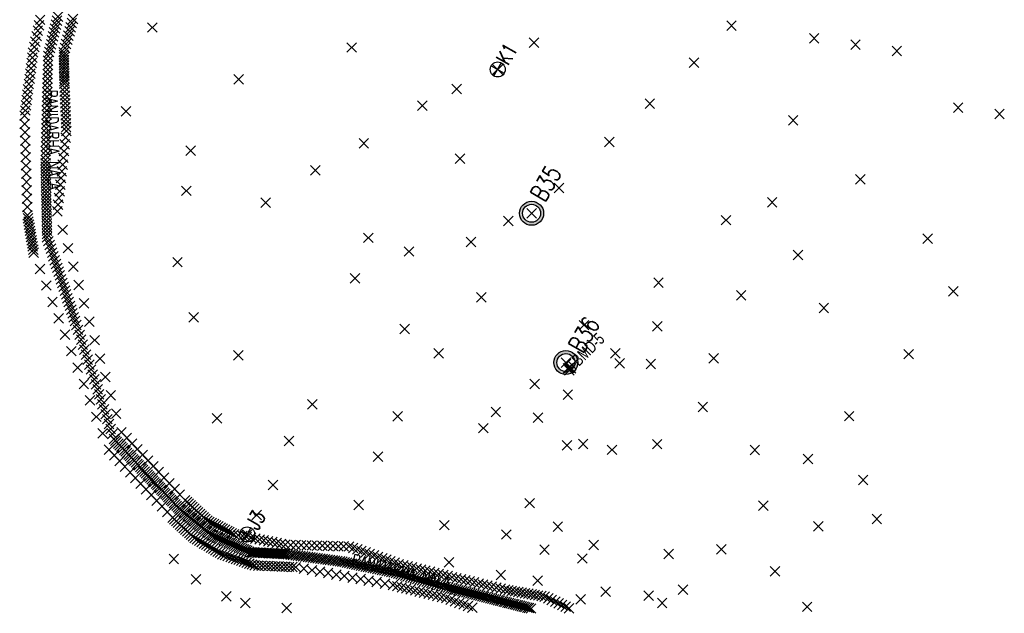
# Model space of a CAD drawing. Extents: x 59379 to 59825, y 47517 to 47999.
# Tile 1 of 2: x 59379 to 59790, y 47517 to 47764. Entities that reach past the tile are written whole.
import ezdxf

# ---------------------------------------------------------------- set-up
doc = ezdxf.new("R2010")
doc.units = 0
doc.header["$LTSCALE"] = 25
doc.header["$MEASUREMENT"] = 0
doc.header["$PDMODE"] = 3
doc.header["$PDSIZE"] = 2
for name, color, linetype in [('EXPOSED_ROCK', 7, 'CONTINUOUS'), ('NALA_BED', 7, 'CONTINUOUS'), ('NALLAH_EDGE', 4, 'CONTINUOUS'), ('NATURAL_SURFACE', 61, 'CONTINUOUS'), ('POINT', 2, 'CONTINUOUS'), ('SUB-STATION', 7, 'CONTINUOUS'), ('SUB_TRAVERSE_STN', 7, 'CONTINUOUS'), ('TBM', 7, 'CONTINUOUS'), ('TEXT', 14, 'CONTINUOUS'), ('TRAVERSE_STATION', 6, 'CONTINUOUS')]:
    doc.layers.add(name, color=color, linetype=linetype)
doc.styles.add('ROMANS', font='romans.shx', dxfattribs={"height": 7.5})
doc.styles.add('ROMANT', font='romant.shx', dxfattribs={"width": 0.75, "height": 5})
doc.dimstyles.new('STANDARD$7', dxfattribs={"dimtxt": 0.18, "dimasz": 5, "dimexe": 0.18, "dimexo": 0.0625, "dimgap": 0.09, "dimtad": 0, "dimtih": 1, "dimtoh": 1, "dimdec": 4, "dimzin": 0, "dimtxsty": 'STANDARD', "dimcen": 0.09, "dimazin": 3, "dimtfac": 1, "dimtdec": 4, "dimtofl": 0, "dimtmove": 0, "dimatfit": 3, "dimtolj": 1, "dimtzin": 0})

# ---------------------------------------------------------------- blocks, each defined once
blk = doc.blocks.new('STSN')
at = {"layer": 'SUB-STATION'}
for p, q in [((-3.125, 0), (3.125, 0)), ((0, 3.125), (0, -3.125))]:
    blk.add_line(p, q, dxfattribs=at)
blk.add_circle((0, 0), 3.125, dxfattribs=at)
blk = doc.blocks.new('TSN')
at = {"layer": 'TRAVERSE_STATION'}
h = blk.add_hatch(color=256, dxfattribs=at)
h.paths.add_polyline_path([(-5, 0, 1), (5, 0, 1)])
h.paths.add_polyline_path([(3.75, 0, -1), (-3.75, 0, -1)], flags=16)
for radius in [5, 3.75]:
    blk.add_circle((0, 0), radius, dxfattribs=at)

msp = doc.modelspace()

# ---------------------------------------------------------------- linework, layer by layer
at = {"layer": 'EXPOSED_ROCK'}
for p, q in [((59607.88, 47618.8, 312.71), (59608.54, 47619.24, 312.93)), ((59608.39, 47617.94, 312.52), (59607.88, 47618.8, 312.71)), ((59609.04, 47618.81, 312.6), (59608.39, 47617.94, 312.52)), ((59608.54, 47619.24, 312.93), (59609.04, 47618.81, 312.6))]:
    msp.add_line(p, q, dxfattribs=at)
for p in [(59607.88, 47618.8, 312.71), (59608.39, 47617.94, 312.52), (59608.54, 47619.24, 312.93), (59609.04, 47618.81, 312.6)]:
    msp.add_point(p, dxfattribs=at)
at = {"layer": 'NALA_BED'}
for p in [(59391.29, 47749.01, 281.71), (59390.17, 47705.68, 282.14), (59390.86, 47673.39, 282.13), (59403, 47636.91, 281.94), (59418.67, 47589.32, 281.66), (59432.69, 47574.41, 281.18), (59445.95, 47560.22, 280.67), (59459.34, 47549.25, 280.45), (59475.72, 47542.11, 280.23), (59490.22, 47541.35, 280.12), (59513.88, 47538.19, 280.19), (59536.17, 47533.5, 280.25), (59558.8, 47527.1, 280.03), (59577.91, 47522.29, 280.12)]:
    msp.add_point(p, dxfattribs=at)
at = {"layer": 'NALLAH_EDGE'}
for p in [(59397.79, 47750.6, 282.58), (59385.03, 47750.48, 283.02), (59398.08, 47737.47, 282.07), (59381.43, 47724.1, 283.19), (59398.85, 47717.71, 282.16), (59382.67, 47682.63, 282.53), (59395.11, 47684.22, 282.38), (59385.27, 47667, 282.8), (59421.85, 47592.18, 281.9), (59416.6, 47584.89, 282.33), (59448.35, 47563.79, 280.88), (59443.11, 47556.5, 281.32), (59457.56, 47555.26, 281.11), (59468.66, 47549.6, 281), (59452.32, 47547.97, 281.55), (59490.05, 47545.24, 281.12), (59516.61, 47544.5, 281.24), (59463.86, 47541.29, 281.65), (59477.34, 47536.6, 280.98), (59494.42, 47535.9, 281.13), (59537.36, 47537.13, 280.25), (59559.54, 47531.72, 280.81), (59534.92, 47528.41, 280.91), (59581.61, 47526.46, 281.14), (59557.11, 47523, 281.47), (59598.16, 47523.61, 281.22)]:
    msp.add_point(p, dxfattribs=at)
at = {"layer": 'NATURAL_SURFACE'}
for p in [(59434.64, 47760.89, 292.79), (59675.92, 47761.62, 327.13), (59710.36, 47756.36, 323.85), (59517.67, 47752.56, 318.03), (59593.69, 47754.61, 325.6), (59727.58, 47753.73, 322.2), (59744.8, 47751.1, 320.56), (59660.34, 47746.22, 325.14), (59470.69, 47739.26, 303.34), (59561.5, 47735.27, 324.49), (59423.72, 47725.95, 288.64), (59547.2, 47728.28, 322.02), (59641.91, 47729.19, 322.5), (59770.35, 47727.51, 315.13), (59701.61, 47722.18, 319.06), (59787.57, 47724.88, 313.49), (59450.69, 47709.53, 299.52), (59522.78, 47712.61, 319.75), (59625.1, 47713.18, 323.38), (59562.86, 47706.23, 323.06), (59502.53, 47701.35, 316.87), (59729.6, 47697.54, 313.93), (59604.04, 47693.93, 323.12), (59448.82, 47692.79, 299.62), (59481.86, 47687.91, 311.58), (59692.86, 47688, 314.27), (59582.98, 47680.2, 321.75), (59673.65, 47680.57, 316.33), (59524.71, 47673.21, 317.3), (59757.59, 47672.9, 308.79), (59567.44, 47671.47, 319.91), (59541.65, 47667.5, 318.46), (59703.63, 47665.99, 310.78), (59445.17, 47663.05, 296.86), (59519.12, 47656.31, 315.27), (59645.52, 47654.51, 313.87), (59571.71, 47648.43, 318.49), (59679.96, 47649.25, 310.58), (59768.36, 47650.9, 305.3), (59714.4, 47643.99, 307.29), (59451.85, 47640.04, 296.74), (59408.48, 47638.2, 282.14), (59614.46, 47636.79, 315.8), (59644.99, 47636.29, 311.51), (59539.81, 47635.16, 315.43), (59470.48, 47624.24, 298.59), (59553.91, 47625.07, 315.45), (59627.51, 47625.05, 313.18), (59749.71, 47624.7, 305.82), (59629.4, 47620.82, 312.03), (59642.34, 47620.65, 308.61), (59668.48, 47622.95, 307.49), (59593.93, 47612.21, 311.96), (59607.76, 47607.85, 310.21), (59501.3, 47603.78, 300.39), (59536.91, 47598.81, 304.27), (59577.77, 47600.57, 310.82), (59663.99, 47602.72, 304.89), (59724.95, 47598.84, 300.12), (59461.57, 47597.98, 291.14), (59595.32, 47598.25, 307.37), (59572.51, 47593.85, 308.14), (59491.59, 47588.54, 292.96), (59607.36, 47586.73, 306.98), (59614.14, 47587.23, 307.35), (59644.98, 47587.17, 302.45), (59626.18, 47584.82, 303.85), (59685.64, 47584.79, 301.17), (59528.72, 47581.98, 297.69), (59707.8, 47580.94, 296.18), (59484.93, 47570.12, 287.24), (59730.77, 47572.18, 306.32), (59591.9, 47562.58, 298.27), (59520.61, 47561.76, 287.86), (59689.19, 47561.5, 291.89), (59478.12, 47557.68, 283.37), (59736.46, 47556.01, 300.95), (59556.29, 47553.41, 288.48), (59603.58, 47552.76, 297.56), (59603.58, 47552.75, 297.06), (59712.12, 47552.87, 303.12), (59582.15, 47549.5, 289.2), (59582.15, 47549.5, 289.2), (59598.04, 47543.15, 289.86), (59618.51, 47545.11, 295.19), (59649.78, 47541.41, 292.21), (59671.75, 47543.29, 287.88), (59443.63, 47539.29, 298.95), (59558.25, 47537.9, 281.55), (59613.82, 47539.51, 291.58), (59694.04, 47534.15, 300), (59452.84, 47530.77, 299.18), (59579.84, 47532.61, 281.24), (59595.24, 47530.21, 282.53), (59623.47, 47525.67, 288.99), (59655.7, 47526.53, 284.18), (59465.51, 47523.7, 299.23), (59473.37, 47520.96, 298.83), (59613.1, 47522.48, 282.77), (59641.38, 47523.99, 289.78), (59647.06, 47520.95, 283.88), (59490.67, 47518.87, 298.72), (59707.44, 47519.34, 297.69)]:
    msp.add_point(p, dxfattribs=at)
at = {"layer": 'POINT'}
for p in [(59387.95, 47764.09, 282.95), (59395, 47763.75, 281.68), (59395.41, 47765.39, 281.67), (59401.64, 47764.47, 282.54), (59386.98, 47759.55, 282.97), (59387.46, 47761.82, 282.96), (59393.76, 47758.84, 281.69), (59394.17, 47760.48, 281.68), (59394.59, 47762.12, 281.68), (59400.2, 47759.27, 282.56), (59400.68, 47761, 282.55), (59401.16, 47762.73, 282.55), (59386, 47755.02, 283), (59386.49, 47757.29, 282.98), (59392.94, 47755.56, 281.7), (59393.35, 47757.2, 281.69), (59399.24, 47755.8, 282.57), (59399.72, 47757.53, 282.56), (59385.51, 47752.75, 283.01), (59391.71, 47750.65, 281.71), (59392.12, 47752.28, 281.7), (59392.53, 47753.92, 281.7), (59398.27, 47752.33, 282.57), (59398.75, 47754.07, 282.57), (59384.73, 47748.29, 283.03), (59391.25, 47747.12, 281.73), (59397.81, 47749.5, 282.54), (59397.84, 47748.41, 282.49), (59397.86, 47747.32, 282.45), (59384.13, 47743.89, 283.06), (59384.43, 47746.09, 283.05), (59391.15, 47743.36, 281.77), (59391.2, 47745.24, 281.75), (59397.89, 47746.22, 282.41), (59397.91, 47745.13, 282.37), (59397.93, 47744.03, 282.32), (59397.96, 47742.94, 282.28), (59383.53, 47739.49, 283.09), (59383.83, 47741.69, 283.08), (59391.05, 47739.59, 281.8), (59391.1, 47741.47, 281.79), (59397.98, 47741.85, 282.24), (59398.01, 47740.75, 282.2), (59398.03, 47739.66, 282.15), (59398.05, 47738.56, 282.11), (59382.93, 47735.09, 283.12), (59383.23, 47737.29, 283.11), (59390.95, 47735.82, 281.84), (59391, 47737.71, 281.82), (59398.14, 47735.82, 282.08), (59398.21, 47734.18, 282.09), (59382.33, 47730.69, 283.15), (59382.63, 47732.89, 283.13), (59390.81, 47730.17, 281.9), (59390.86, 47732.05, 281.88), (59390.9, 47733.94, 281.86), (59398.27, 47732.53, 282.09), (59398.33, 47730.88, 282.1), (59381.73, 47726.29, 283.18), (59382.03, 47728.49, 283.16), (59390.71, 47726.4, 281.93), (59390.76, 47728.29, 281.92), (59398.4, 47729.24, 282.11), (59398.46, 47727.59, 282.12), (59398.53, 47725.94, 282.12), (59390.61, 47722.64, 281.97), (59390.66, 47724.52, 281.95), (59398.59, 47724.3, 282.13), (59398.65, 47722.65, 282.14), (59381.53, 47720.64, 283.14), (59390.51, 47718.87, 282.01), (59390.56, 47720.75, 281.99), (59398.72, 47721.01, 282.15), (59398.78, 47719.36, 282.16), (59381.64, 47717.18, 283.08), (59381.74, 47713.73, 283.03), (59390.42, 47715.1, 282.04), (59390.47, 47716.98, 282.03), (59398.54, 47714.92, 282.18), (59381.84, 47710.27, 282.97), (59390.32, 47711.33, 282.08), (59390.37, 47713.22, 282.06), (59398.22, 47712.13, 282.2), (59381.95, 47706.82, 282.92), (59390.22, 47707.57, 282.12), (59390.27, 47709.45, 282.1), (59397.6, 47706.55, 282.24), (59397.91, 47709.34, 282.22), (59382.05, 47703.36, 282.86), (59390.2, 47704.28, 282.14), (59390.23, 47702.87, 282.14), (59390.26, 47701.47, 282.14), (59397.29, 47703.76, 282.25), (59382.15, 47699.91, 282.81), (59390.29, 47700.07, 282.14), (59390.32, 47698.66, 282.14), (59390.35, 47697.26, 282.14), (59396.67, 47698.18, 282.29), (59396.98, 47700.97, 282.27), (59382.26, 47696.45, 282.75), (59390.38, 47695.85, 282.13), (59390.41, 47694.45, 282.13), (59396.35, 47695.39, 282.31), (59382.36, 47693, 282.7), (59382.46, 47689.54, 282.64), (59390.44, 47693.05, 282.13), (59390.47, 47691.64, 282.13), (59390.5, 47690.24, 282.13), (59395.73, 47689.8, 282.34), (59396.04, 47692.59, 282.33), (59382.57, 47686.08, 282.59), (59390.53, 47688.83, 282.13), (59390.56, 47687.43, 282.13), (59390.59, 47686.03, 282.13), (59395.42, 47687.01, 282.36), (59382.89, 47681.33, 282.56), (59390.62, 47684.62, 282.13), (59390.65, 47683.22, 282.13), (59390.68, 47681.81, 282.13), (59383.1, 47680.02, 282.58), (59383.32, 47678.72, 282.6), (59383.54, 47677.42, 282.62), (59390.71, 47680.41, 282.13), (59390.74, 47679.01, 282.13), (59390.77, 47677.6, 282.13), (59383.75, 47676.12, 282.64), (59383.97, 47674.82, 282.67), (59384.19, 47673.51, 282.69), (59390.8, 47676.2, 282.13), (59390.83, 47674.79, 282.13), (59397.34, 47676.55, 282.34), (59384.41, 47672.21, 282.71), (59384.62, 47670.91, 282.73), (59384.84, 47669.61, 282.75), (59391.39, 47671.8, 282.12), (59391.91, 47670.22, 282.11), (59392.44, 47668.63, 282.1), (59399.56, 47668.88, 282.3), (59385.06, 47668.31, 282.78), (59392.97, 47667.05, 282.1), (59393.5, 47665.46, 282.09), (59394.03, 47663.87, 282.08), (59394.55, 47662.29, 282.07), (59395.08, 47660.7, 282.06), (59401.79, 47661.21, 282.26), (59387.88, 47660.16, 282.76), (59395.61, 47659.12, 282.05), (59396.14, 47657.53, 282.04), (59390.5, 47653.32, 282.72), (59396.67, 47655.94, 282.04), (59397.19, 47654.36, 282.03), (59397.72, 47652.77, 282.02), (59404.02, 47653.54, 282.22), (59398.25, 47651.19, 282.01), (59398.78, 47649.6, 282), (59399.31, 47648.01, 281.99), (59393.11, 47646.48, 282.68), (59399.83, 47646.43, 281.99), (59400.36, 47644.84, 281.98), (59406.25, 47645.87, 282.18), (59400.89, 47643.26, 281.97), (59401.42, 47641.67, 281.96), (59401.95, 47640.08, 281.95), (59395.72, 47639.63, 282.64), (59402.47, 47638.5, 281.94), (59408.48, 47638.2, 282.14), (59398.33, 47632.79, 282.61), (59403.68, 47634.84, 281.92), (59404.36, 47632.77, 281.91), (59405.05, 47630.7, 281.9), (59405.73, 47628.64, 281.89), (59410.7, 47630.53, 282.1), (59400.94, 47625.95, 282.57), (59406.41, 47626.57, 281.88), (59407.09, 47624.5, 281.86), (59407.77, 47622.43, 281.85), (59408.45, 47620.36, 281.84), (59412.93, 47622.86, 282.06), (59403.55, 47619.11, 282.53), (59409.13, 47618.29, 281.83), (59409.81, 47616.22, 281.82), (59406.16, 47612.26, 282.49), (59410.49, 47614.15, 281.81), (59411.18, 47612.08, 281.79), (59415.16, 47615.19, 282.02), (59411.86, 47610.01, 281.78), (59412.54, 47607.94, 281.77), (59417.39, 47607.52, 281.98), (59408.77, 47605.42, 282.45), (59413.22, 47605.88, 281.76), (59413.9, 47603.81, 281.75), (59414.58, 47601.74, 281.73), (59415.26, 47599.67, 281.72), (59419.62, 47599.85, 281.94), (59411.38, 47598.58, 282.41), (59415.94, 47597.6, 281.71), (59416.63, 47595.53, 281.7), (59413.99, 47591.74, 282.37), (59417.31, 47593.46, 281.69), (59417.99, 47591.39, 281.68), (59419.28, 47588.67, 281.64), (59419.89, 47588.03, 281.62), (59420.5, 47587.38, 281.6), (59421.11, 47586.73, 281.58), (59424.05, 47589.82, 281.81), (59426.26, 47587.45, 281.73), (59418.81, 47582.53, 282.25), (59421.72, 47586.08, 281.56), (59422.33, 47585.43, 281.54), (59422.94, 47584.79, 281.52), (59423.55, 47584.14, 281.49), (59424.16, 47583.49, 281.47), (59424.77, 47582.84, 281.45), (59428.47, 47585.09, 281.64), (59430.68, 47582.72, 281.56), (59421.02, 47580.16, 282.16), (59425.37, 47582.19, 281.43), (59425.98, 47581.54, 281.41), (59426.59, 47580.9, 281.39), (59427.2, 47580.25, 281.37), (59427.81, 47579.6, 281.35), (59428.42, 47578.95, 281.32), (59429.03, 47578.3, 281.3), (59432.89, 47580.35, 281.47), (59423.23, 47577.79, 282.08), (59425.44, 47575.43, 282), (59429.64, 47577.66, 281.28), (59430.25, 47577.01, 281.26), (59430.86, 47576.36, 281.24), (59431.47, 47575.71, 281.22), (59432.08, 47575.06, 281.2), (59435.1, 47577.99, 281.39), (59437.31, 47575.62, 281.3), (59427.65, 47573.06, 281.91), (59429.86, 47570.7, 281.83), (59433.27, 47573.8, 281.15), (59433.84, 47573.18, 281.13), (59434.42, 47572.56, 281.11), (59435, 47571.95, 281.09), (59435.57, 47571.33, 281.07), (59436.15, 47570.71, 281.04), (59436.72, 47570.09, 281.02), (59439.52, 47573.25, 281.22), (59441.73, 47570.89, 281.14), (59432.06, 47568.33, 281.74), (59437.3, 47569.48, 281), (59437.88, 47568.86, 280.98), (59438.45, 47568.24, 280.95), (59439.03, 47567.62, 280.93), (59439.61, 47567.01, 280.91), (59440.18, 47566.39, 280.89), (59443.94, 47568.52, 281.05), (59446.15, 47566.16, 280.97), (59434.27, 47565.96, 281.66), (59436.48, 47563.6, 281.57), (59440.76, 47565.77, 280.87), (59441.33, 47565.16, 280.84), (59441.91, 47564.54, 280.82), (59442.49, 47563.92, 280.8), (59443.06, 47563.3, 280.78), (59443.64, 47562.69, 280.76), (59444.22, 47562.07, 280.73), (59449.12, 47563.08, 280.9), (59449.89, 47562.37, 280.92), (59438.69, 47561.23, 281.49), (59440.9, 47558.86, 281.4), (59444.79, 47561.45, 280.71), (59445.37, 47560.83, 280.69), (59446.53, 47559.74, 280.66), (59447.11, 47559.26, 280.65), (59447.69, 47558.79, 280.64), (59448.28, 47558.31, 280.63), (59448.86, 47557.83, 280.62), (59450.66, 47561.66, 280.94), (59451.42, 47560.95, 280.96), (59452.19, 47560.24, 280.98), (59452.96, 47559.52, 281), (59453.72, 47558.81, 281.02), (59454.49, 47558.1, 281.04), (59443.88, 47555.79, 281.34), (59444.64, 47555.08, 281.36), (59445.41, 47554.37, 281.38), (59449.44, 47557.36, 280.61), (59450.02, 47556.88, 280.6), (59450.61, 47556.4, 280.59), (59451.19, 47555.93, 280.58), (59451.77, 47555.45, 280.57), (59452.35, 47554.97, 280.56), (59452.94, 47554.5, 280.55), (59453.52, 47554.02, 280.54), (59455.26, 47557.39, 281.06), (59456.03, 47556.68, 281.07), (59456.79, 47555.97, 281.09), (59458.49, 47554.79, 281.1), (59459.41, 47554.32, 281.09), (59460.34, 47553.85, 281.08), (59446.18, 47553.66, 281.4), (59446.95, 47552.94, 281.42), (59447.71, 47552.23, 281.43), (59448.48, 47551.52, 281.45), (59449.25, 47550.81, 281.47), (59450.02, 47550.1, 281.49), (59454.1, 47553.54, 280.53), (59454.68, 47553.07, 280.52), (59455.27, 47552.59, 280.51), (59455.85, 47552.11, 280.5), (59456.43, 47551.64, 280.49), (59457.01, 47551.16, 280.48), (59457.6, 47550.68, 280.47), (59458.18, 47550.21, 280.46), (59458.76, 47549.73, 280.45), (59461.26, 47553.37, 281.08), (59462.19, 47552.9, 281.07), (59463.11, 47552.43, 281.06), (59464.04, 47551.96, 281.05), (59464.96, 47551.49, 281.04), (59465.89, 47551.01, 281.03), (59466.81, 47550.54, 281.02), (59467.74, 47550.07, 281.01), (59450.78, 47549.39, 281.51), (59451.55, 47548.68, 281.53), (59453.28, 47547.41, 281.56), (59454.24, 47546.86, 281.57), (59455.2, 47546.3, 281.57), (59456.16, 47545.74, 281.58), (59460.06, 47548.94, 280.44), (59460.77, 47548.63, 280.43), (59461.48, 47548.32, 280.42), (59462.19, 47548.01, 280.41), (59462.9, 47547.7, 280.4), (59463.62, 47547.39, 280.39), (59464.33, 47547.08, 280.38), (59465.04, 47546.77, 280.37), (59465.75, 47546.46, 280.36), (59466.46, 47546.15, 280.35), (59467.17, 47545.84, 280.34), (59467.89, 47545.53, 280.33), (59470.44, 47549.23, 281.01), (59472.23, 47548.87, 281.02), (59474.01, 47548.51, 281.03), (59475.79, 47548.14, 281.04), (59477.57, 47547.78, 281.05), (59479.35, 47547.42, 281.06), (59481.14, 47547.05, 281.07), (59482.92, 47546.69, 281.08), (59484.7, 47546.33, 281.09), (59486.48, 47545.96, 281.1), (59488.26, 47545.6, 281.11), (59457.13, 47545.19, 281.59), (59458.09, 47544.63, 281.6), (59459.05, 47544.07, 281.61), (59460.01, 47543.52, 281.62), (59460.98, 47542.96, 281.62), (59461.94, 47542.4, 281.63), (59462.9, 47541.85, 281.64), (59468.6, 47545.21, 280.32), (59469.31, 47544.9, 280.31), (59470.02, 47544.59, 280.3), (59470.73, 47544.28, 280.29), (59471.45, 47543.97, 280.28), (59472.16, 47543.66, 280.28), (59472.87, 47543.35, 280.27), (59473.58, 47543.04, 280.26), (59474.29, 47542.73, 280.25), (59475.01, 47542.42, 280.24), (59476.35, 47542.08, 280.22), (59476.98, 47542.04, 280.22), (59477.61, 47542.01, 280.21), (59478.24, 47541.98, 280.21), (59478.87, 47541.94, 280.2), (59479.5, 47541.91, 280.2), (59480.13, 47541.88, 280.2), (59480.76, 47541.84, 280.19), (59481.39, 47541.81, 280.19), (59482.02, 47541.78, 280.18), (59482.65, 47541.75, 280.18), (59483.28, 47541.71, 280.17), (59483.91, 47541.68, 280.17), (59484.54, 47541.65, 280.16), (59485.17, 47541.61, 280.16), (59485.81, 47541.58, 280.15), (59486.44, 47541.55, 280.15), (59487.07, 47541.51, 280.14), (59487.7, 47541.48, 280.14), (59488.33, 47541.45, 280.13), (59488.96, 47541.42, 280.13), (59489.59, 47541.38, 280.13), (59492.26, 47545.17, 281.13), (59494.47, 47545.11, 281.14), (59496.69, 47545.05, 281.15), (59498.9, 47544.99, 281.16), (59501.12, 47544.93, 281.17), (59503.33, 47544.87, 281.18), (59505.54, 47544.81, 281.19), (59507.76, 47544.75, 281.2), (59509.97, 47544.69, 281.21), (59512.19, 47544.62, 281.22), (59514.4, 47544.56, 281.23), (59518.34, 47543.89, 281.16), (59520.07, 47543.27, 281.07), (59521.8, 47542.66, 280.99), (59523.53, 47542.04, 280.91), (59525.26, 47541.43, 280.83), (59464.98, 47540.9, 281.59), (59466.11, 47540.51, 281.54), (59467.23, 47540.12, 281.48), (59468.35, 47539.73, 281.43), (59469.48, 47539.34, 281.37), (59470.6, 47538.95, 281.31), (59471.72, 47538.55, 281.26), (59472.85, 47538.16, 281.2), (59473.97, 47537.77, 281.15), (59475.09, 47537.38, 281.09), (59491.25, 47541.21, 280.12), (59492.28, 47541.08, 280.13), (59493.3, 47540.94, 280.13), (59494.33, 47540.8, 280.13), (59495.36, 47540.66, 280.14), (59496.39, 47540.53, 280.14), (59497.42, 47540.39, 280.14), (59498.45, 47540.25, 280.14), (59499.48, 47540.11, 280.15), (59500.51, 47539.97, 280.15), (59501.53, 47539.84, 280.15), (59502.56, 47539.7, 280.16), (59503.59, 47539.56, 280.16), (59504.62, 47539.42, 280.16), (59505.65, 47539.29, 280.17), (59506.68, 47539.15, 280.17), (59507.71, 47539.01, 280.17), (59508.74, 47538.87, 280.18), (59509.76, 47538.74, 280.18), (59510.79, 47538.6, 280.18), (59511.82, 47538.46, 280.18), (59512.85, 47538.32, 280.19), (59514.85, 47537.98, 280.19), (59515.82, 47537.78, 280.2), (59516.79, 47537.58, 280.2), (59517.76, 47537.37, 280.2), (59526.99, 47540.81, 280.75), (59528.72, 47540.2, 280.66), (59530.45, 47539.59, 280.58), (59532.17, 47538.97, 280.5), (59533.9, 47538.36, 280.42), (59535.63, 47537.74, 280.33), (59476.22, 47536.99, 281.03), (59478.76, 47536.54, 280.99), (59480.19, 47536.48, 281), (59481.61, 47536.43, 281.01), (59483.03, 47536.37, 281.03), (59484.46, 47536.31, 281.04), (59485.88, 47536.25, 281.05), (59487.3, 47536.19, 281.06), (59488.73, 47536.14, 281.08), (59490.15, 47536.08, 281.09), (59491.57, 47536.02, 281.1), (59493, 47535.96, 281.11), (59497.8, 47535.28, 281.11), (59501.17, 47534.65, 281.09), (59504.55, 47534.03, 281.07), (59507.92, 47533.41, 281.06), (59518.72, 47537.17, 280.2), (59519.69, 47536.96, 280.21), (59520.66, 47536.76, 280.21), (59521.63, 47536.56, 280.21), (59522.6, 47536.35, 280.22), (59523.57, 47536.15, 280.22), (59524.54, 47535.94, 280.22), (59525.51, 47535.74, 280.22), (59526.48, 47535.54, 280.23), (59527.44, 47535.33, 280.23), (59528.41, 47535.13, 280.23), (59529.38, 47534.93, 280.23), (59530.35, 47534.72, 280.24), (59531.32, 47534.52, 280.24), (59532.29, 47534.31, 280.24), (59533.26, 47534.11, 280.25), (59534.23, 47533.91, 280.25), (59535.2, 47533.7, 280.25), (59537.15, 47533.22, 280.24), (59539.21, 47536.68, 280.3), (59541.06, 47536.23, 280.34), (59542.91, 47535.77, 280.39), (59544.76, 47535.32, 280.44), (59546.6, 47534.87, 280.48), (59548.45, 47534.42, 280.53), (59550.3, 47533.97, 280.58), (59552.15, 47533.52, 280.62), (59511.3, 47532.78, 281.04), (59514.67, 47532.16, 281.02), (59518.05, 47531.53, 281), (59521.42, 47530.91, 280.98), (59524.8, 47530.28, 280.97), (59528.17, 47529.66, 280.95), (59538.13, 47532.94, 280.23), (59539.12, 47532.66, 280.22), (59540.1, 47532.39, 280.21), (59541.09, 47532.11, 280.2), (59542.07, 47531.83, 280.19), (59543.05, 47531.55, 280.18), (59544.04, 47531.27, 280.17), (59545.02, 47530.99, 280.16), (59546.01, 47530.71, 280.15), (59546.99, 47530.44, 280.14), (59547.97, 47530.16, 280.14), (59548.96, 47529.88, 280.13), (59549.94, 47529.6, 280.12), (59550.93, 47529.32, 280.11), (59554, 47533.07, 280.67), (59555.85, 47532.62, 280.71), (59557.7, 47532.17, 280.76), (59561.38, 47531.28, 280.83), (59563.22, 47530.84, 280.86), (59565.06, 47530.4, 280.89), (59566.9, 47529.96, 280.92), (59568.74, 47529.53, 280.94), (59570.58, 47529.09, 280.97), (59531.55, 47529.03, 280.93), (59536.77, 47527.96, 280.96), (59538.62, 47527.51, 281.01), (59540.47, 47527.06, 281.05), (59542.32, 47526.61, 281.1), (59544.17, 47526.16, 281.14), (59546.02, 47525.7, 281.19), (59547.86, 47525.25, 281.24), (59551.91, 47529.04, 280.1), (59552.89, 47528.77, 280.09), (59553.88, 47528.49, 280.08), (59554.86, 47528.21, 280.07), (59555.85, 47527.93, 280.06), (59556.83, 47527.65, 280.05), (59557.81, 47527.37, 280.04), (59559.63, 47526.89, 280.03), (59560.46, 47526.68, 280.03), (59561.29, 47526.47, 280.04), (59562.12, 47526.26, 280.04), (59562.95, 47526.05, 280.05), (59563.78, 47525.84, 280.05), (59564.62, 47525.63, 280.05), (59565.45, 47525.42, 280.06), (59566.28, 47525.21, 280.06), (59567.11, 47525, 280.06), (59572.42, 47528.65, 281), (59574.26, 47528.21, 281.03), (59576.1, 47527.77, 281.05), (59577.94, 47527.33, 281.08), (59579.77, 47526.89, 281.11), (59582.99, 47526.22, 281.15), (59584.37, 47525.98, 281.15), (59585.75, 47525.74, 281.16), (59587.13, 47525.51, 281.17), (59588.51, 47525.27, 281.17), (59589.89, 47525.03, 281.18), (59549.71, 47524.8, 281.28), (59551.56, 47524.35, 281.33), (59553.41, 47523.9, 281.38), (59555.26, 47523.45, 281.42), (59558.92, 47522.33, 281.46), (59560.72, 47521.67, 281.45), (59562.53, 47521, 281.45), (59567.94, 47524.79, 280.07), (59568.77, 47524.59, 280.07), (59569.6, 47524.38, 280.08), (59570.43, 47524.17, 280.08), (59571.26, 47523.96, 280.08), (59572.09, 47523.75, 280.09), (59572.92, 47523.54, 280.09), (59573.75, 47523.33, 280.1), (59574.59, 47523.12, 280.1), (59575.42, 47522.91, 280.1), (59576.25, 47522.7, 280.11), (59577.08, 47522.49, 280.11), (59578.67, 47522.09, 280.12), (59579.43, 47521.9, 280.12), (59580.19, 47521.71, 280.13), (59580.96, 47521.52, 280.13), (59581.72, 47521.33, 280.13), (59582.48, 47521.13, 280.14), (59583.24, 47520.94, 280.14), (59591.26, 47524.8, 281.19), (59592.64, 47524.56, 281.2), (59594.02, 47524.32, 281.2), (59595.4, 47524.09, 281.21), (59596.78, 47523.85, 281.22), (59599.6, 47522.91, 281.25), (59601.05, 47522.21, 281.28), (59602.5, 47521.51, 281.3), (59564.34, 47520.34, 281.44), (59566.15, 47519.67, 281.43), (59567.96, 47519.01, 281.42), (59584, 47520.75, 280.14), (59584.77, 47520.56, 280.15), (59585.53, 47520.37, 280.15), (59586.29, 47520.18, 280.15), (59587.05, 47519.98, 280.16), (59587.81, 47519.79, 280.16), (59588.57, 47519.6, 280.16), (59589.34, 47519.41, 280.17), (59590.1, 47519.22, 280.17), (59590.86, 47519.03, 280.18), (59591.62, 47518.83, 280.18), (59592.38, 47518.64, 280.18), (59603.95, 47520.81, 281.33), (59605.39, 47520.11, 281.36), (59606.84, 47519.41, 281.38), (59608.29, 47518.71, 281.41)]:
    msp.add_point(p, dxfattribs=at)
at = {"layer": 'SUB_TRAVERSE_STN'}
for p in [(59578.55, 47743.39, 325.49), (59474.18, 47549.52, 281.4)]:
    msp.add_point(p, dxfattribs=at)
at = {"layer": 'TBM'}
msp.add_point((59608.43, 47618.93, 313.14), dxfattribs=at)
at = {"layer": 'TRAVERSE_STATION'}
for p in [(59592.67, 47683.43, 322.64), (59606.94, 47621.19, 313.82)]:
    msp.add_point(p, dxfattribs=at)

# ---------------------------------------------------------------- block references
at = {"layer": 'SUB_TRAVERSE_STN', "rotation": 59.99999999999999}
for p in [(59578.55, 47743.39, 325.49), (59474.18, 47549.52, 281.4)]:
    msp.add_blockref('STSN', p, dxfattribs=at)
at = {"layer": 'TRAVERSE_STATION', "rotation": 59.99999999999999}
for p in [(59592.67, 47683.43, 322.64), (59606.94, 47621.19, 313.82)]:
    msp.add_blockref('TSN', p, dxfattribs=at)

# ---------------------------------------------------------------- texts
at = {"layer": 'SUB_TRAVERSE_STN', "style": 'ROMANT', "width": 0.75}
for s, p in [('K1', (59582.98, 47744.74, 325.49)), ('J3', (59478.6, 47550.87, 281.4))]:
    msp.add_text(s, height=6.25, rotation=60, dxfattribs=at).set_placement(p)
at = {"layer": 'TEXT', "style": 'ROMANS', "width": 0.75}
for rotation, p in [(271.7552, (59390.04, 47734.85)), (346.8291, (59517.33, 47536.62))]:
    msp.add_text('RANIDARHA NALA', height=5, rotation=rotation, dxfattribs=at).set_placement(p)
at = {"layer": 'TEXT', "width": 0.75}
msp.add_text('TBMD-5', height=5, rotation=45, dxfattribs=at).set_placement((59610.28, 47617.25))
at = {"layer": 'TRAVERSE_STATION', "style": 'ROMANS', "width": 0.75}
for s, p in [('B35', (59598.16, 47687.62, 322.64)), ('B36', (59614.08, 47624.6, 313.82))]:
    msp.add_text(s, height=7.5, rotation=60, dxfattribs=at).set_placement(p)

# ---------------------------------------------------------------- leaders
at = {"layer": 'TEXT'}
msp.add_leader([(59438.12, 47568.17), (59428.74, 47577.86)], dimstyle='STANDARD$7', dxfattribs=at)

doc.saveas('drawing.dxf')
